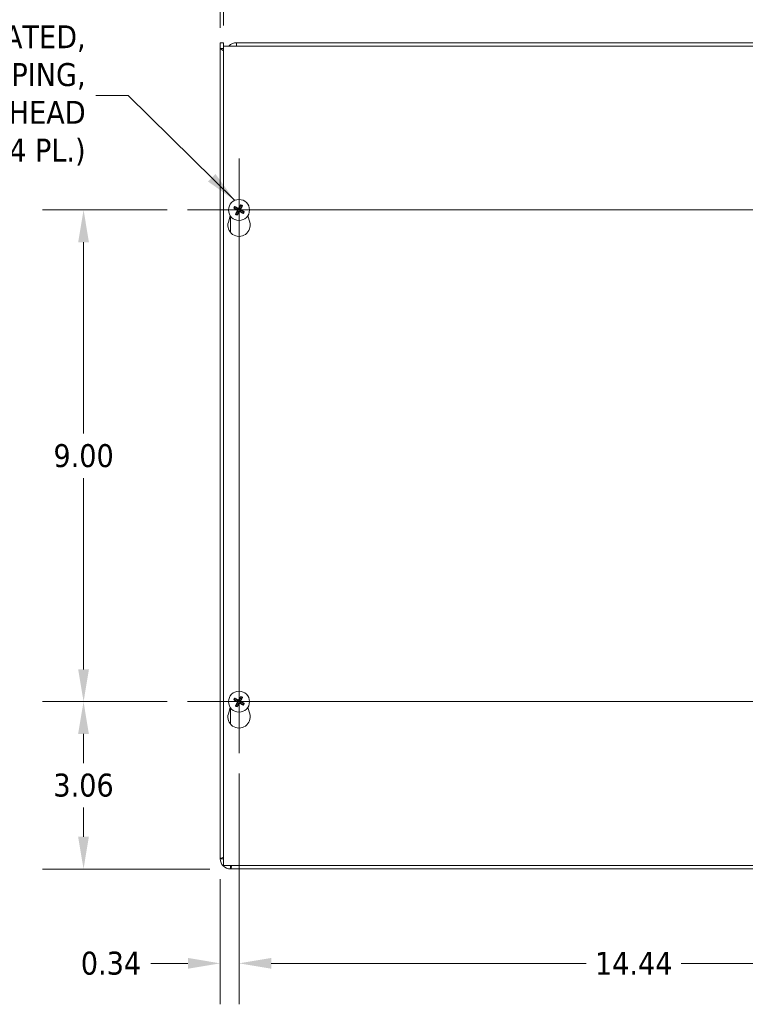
# Model space of a CAD drawing. Header units: inches. Extents: x 5.3 to 98.2, y 2.7 to 58.3.
# Tile 3 of 9: x 20.4 to 33.7, y 23.9 to 41.9. Entities that reach past the tile are written whole.
import ezdxf

# ---------------------------------------------------------------- set-up
doc = ezdxf.new("R2010")
doc.units = ezdxf.units.IN
doc.header["$LTSCALE"] = 6
doc.header["$MEASUREMENT"] = 0
for name, color, linetype, lineweight in [('Center Mark (ANSI)', 7, 'Continuous', 5), ('Centerline (ANSI)', 7, 'Continuous', 5), ('Dimension (ANSI)', 7, 'Continuous', 5), ('Symbol (ANSI)', 7, 'Continuous', 5), ('Visible (ANSI)', 7, 'Continuous', 5), ('Visible Narrow (ANSI)', 7, 'Continuous', 5)]:
    doc.layers.add(name, color=color, linetype=linetype, lineweight=lineweight)
doc.styles.add('ROMANS', font='tahoma.ttf')
doc.dimstyles.new('Default (ANSI)', dxfattribs={"dimscale": 6, "dimtxt": 0.07, "dimasz": 0.098425, "dimexe": 0.125, "dimexo": 0.0625, "dimgap": 0.031496, "dimtad": 0, "dimtih": 1, "dimtoh": 1, "dimrnd": 1e-08, "dimzin": 0, "dimdsep": 46, "dimtxsty": 'ROMANS', "dimcen": 0.09, "dimdle": 0.393701, "dimclrd": 256, "dimclre": 256, "dimclrt": 256, "dimadec": 0, "dimazin": 0, "dimtfac": 1.428571, "dimtofl": 0, "dimtmove": 0, "dimatfit": 3, "dimfxl": 0, "dimtolj": 1, "dimtzin": 0, "dimlwd": -1, "dimlwe": -1, "dimarcsym": 0})
doc.dimstyles.new('Default (ANSI)$7', dxfattribs={"dimscale": 6, "dimtxt": 0.07, "dimasz": 0.098425, "dimexe": 0.125, "dimexo": 0.0625, "dimgap": 0.031496, "dimtad": 0, "dimtih": 1, "dimtoh": 1, "dimrnd": 1e-08, "dimzin": 0, "dimdsep": 46, "dimtxsty": 'ROMANS', "dimcen": 0.09, "dimdle": 0.393701, "dimclrd": 256, "dimclre": 256, "dimclrt": 256, "dimadec": 0, "dimazin": 0, "dimtfac": 1.428571, "dimtofl": 0, "dimtmove": 0, "dimatfit": 3, "dimfxl": 0, "dimtolj": 1, "dimtzin": 0, "dimlwd": -1, "dimlwe": -1, "dimarcsym": 0})

# ---------------------------------------------------------------- blocks, each defined once
blk = doc.blocks.new('*D4')
at = {"layer": 'Defpoints', "color": 0}
for p in [(39.224, 45.686), (24.099, 41.38), (39.224, 41.299)]:
    blk.add_point(p, dxfattribs=at)
at = {"layer": 'Dimension (ANSI)'}
for p, q in [((24.099, 41.755), (24.099, 46.436)), ((39.224, 41.674), (39.224, 46.436)), ((24.69, 45.686), (29.948, 45.686)), ((38.634, 45.686), (33.376, 45.686))]:
    blk.add_line(p, q, dxfattribs=at)
for points in [[(24.69, 45.784), (24.69, 45.588), (24.099, 45.686)], [(38.634, 45.784), (38.634, 45.588), (39.224, 45.686)]]:
    blk.add_solid(points, dxfattribs=at)
at = {"layer": 'Dimension (ANSI)', "insert": (31.662, 45.686), "char_height": 0.42, "attachment_point": 5, "style": 'ROMANS'}
blk.add_mtext('\\A1;15.13\\PTUB WIDTH', dxfattribs=at)
blk = doc.blocks.new('*D5')
at = {"layer": 'Defpoints', "color": 0}
for p in [(39.162, 43.614), (24.162, 41.424), (39.162, 41.424)]:
    blk.add_point(p, dxfattribs=at)
at = {"layer": 'Dimension (ANSI)'}
for p, q in [((24.162, 41.799), (24.162, 44.364)), ((39.162, 41.799), (39.162, 44.364)), ((24.752, 43.614), (30.05, 43.614)), ((38.571, 43.614), (33.274, 43.614))]:
    blk.add_line(p, q, dxfattribs=at)
for points in [[(24.752, 43.712), (24.752, 43.516), (24.162, 43.614)], [(38.571, 43.712), (38.571, 43.516), (39.162, 43.614)]]:
    blk.add_solid(points, dxfattribs=at)
at = {"layer": 'Dimension (ANSI)', "insert": (31.662, 43.614), "char_height": 0.42, "attachment_point": 5, "style": 'ROMANS'}
blk.add_mtext('\\A1;15.00\\PLID WIDTH', dxfattribs=at)
blk = doc.blocks.new('*D6')
at = {"layer": 'Defpoints', "color": 0}
for p in [(24.162, 43.614), (24.099, 41.38), (24.162, 41.424)]:
    blk.add_point(p, dxfattribs=at)
at = {"layer": 'Dimension (ANSI)'}
for p, q in [((24.099, 41.755), (24.099, 44.364)), ((24.162, 41.799), (24.162, 44.364)), ((23.509, 43.614), (22.71, 43.614)), ((24.752, 43.614), (25.343, 43.614))]:
    blk.add_line(p, q, dxfattribs=at)
for points in [[(23.509, 43.712), (23.509, 43.516), (24.099, 43.614)], [(24.752, 43.712), (24.752, 43.516), (24.162, 43.614)]]:
    blk.add_solid(points, dxfattribs=at)
at = {"layer": 'Dimension (ANSI)', "insert": (21.77, 43.614), "char_height": 0.42, "attachment_point": 5, "style": 'ROMANS'}
blk.add_mtext('\\A1;(0.06)', dxfattribs=at)
blk = doc.blocks.new('*D10')
at = {"layer": 'Defpoints', "color": 0}
for p in [(24.443, 28.482), (38.88, 28.482), (38.88, 24.634)]:
    blk.add_point(p, dxfattribs=at)
at = {"layer": 'Dimension (ANSI)'}
for p, q in [((24.443, 28.107), (24.443, 23.884)), ((38.88, 28.107), (38.88, 23.884)), ((25.033, 24.634), (30.794, 24.634)), ((38.29, 24.634), (32.53, 24.634))]:
    blk.add_line(p, q, dxfattribs=at)
for points in [[(25.033, 24.733), (25.033, 24.536), (24.443, 24.634)], [(38.29, 24.733), (38.29, 24.536), (38.88, 24.634)]]:
    blk.add_solid(points, dxfattribs=at)
at = {"layer": 'Dimension (ANSI)', "insert": (31.662, 24.634), "char_height": 0.42, "attachment_point": 5, "style": 'ROMANS'}
blk.add_mtext('\\A1;14.44', dxfattribs=at)
blk = doc.blocks.new('*D22')
at = {"layer": 'Defpoints', "color": 0}
for p in [(21.599, 29.424), (23.501, 29.424), (24.286, 26.361)]:
    blk.add_point(p, dxfattribs=at)
at = {"layer": 'Dimension (ANSI)'}
for p, q in [((23.126, 29.424), (20.849, 29.424)), ((21.599, 28.833), (21.599, 28.3)), ((21.599, 26.952), (21.599, 27.485)), ((23.911, 26.361), (20.849, 26.361))]:
    blk.add_line(p, q, dxfattribs=at)
for points in [[(21.5, 28.833), (21.697, 28.833), (21.599, 29.424)], [(21.5, 26.952), (21.697, 26.952), (21.599, 26.361)]]:
    blk.add_solid(points, dxfattribs=at)
at = {"layer": 'Dimension (ANSI)', "insert": (21.599, 27.893), "char_height": 0.42, "attachment_point": 5, "style": 'ROMANS'}
blk.add_mtext('\\A1;3.06', dxfattribs=at)
blk = doc.blocks.new('*D23')
at = {"layer": 'Defpoints', "color": 0}
for p in [(24.443, 28.482), (24.099, 26.548), (24.443, 24.634)]:
    blk.add_point(p, dxfattribs=at)
at = {"layer": 'Dimension (ANSI)'}
for p, q in [((24.443, 28.107), (24.443, 23.884)), ((24.099, 26.173), (24.099, 23.884)), ((23.509, 24.634), (22.832, 24.634)), ((25.033, 24.634), (25.624, 24.634))]:
    blk.add_line(p, q, dxfattribs=at)
for points in [[(23.509, 24.733), (23.509, 24.536), (24.099, 24.634)], [(25.033, 24.733), (25.033, 24.536), (24.443, 24.634)]]:
    blk.add_solid(points, dxfattribs=at)
at = {"layer": 'Dimension (ANSI)', "insert": (22.101, 24.634), "char_height": 0.42, "attachment_point": 5, "style": 'ROMANS'}
blk.add_mtext('\\A1;0.34', dxfattribs=at)
blk = doc.blocks.new('*D24')
at = {"layer": 'Defpoints', "color": 0}
for p in [(21.6, 38.424), (23.501, 38.424), (23.501, 29.424)]:
    blk.add_point(p, dxfattribs=at)
at = {"layer": 'Dimension (ANSI)'}
for p, q in [((23.126, 38.424), (20.85, 38.424)), ((21.6, 37.833), (21.6, 34.332)), ((21.6, 30.015), (21.6, 33.516)), ((23.126, 29.424), (20.85, 29.424))]:
    blk.add_line(p, q, dxfattribs=at)
for points in [[(21.501, 37.833), (21.698, 37.833), (21.6, 38.424)], [(21.501, 30.015), (21.698, 30.015), (21.6, 29.424)]]:
    blk.add_solid(points, dxfattribs=at)
at = {"layer": 'Dimension (ANSI)', "insert": (21.6, 33.924), "char_height": 0.42, "attachment_point": 5, "style": 'ROMANS'}
blk.add_mtext('\\A1;9.00', dxfattribs=at)

msp = doc.modelspace()

# ---------------------------------------------------------------- linework, layer by layer
at = {"layer": 'Center Mark (ANSI)', "linetype": 'Continuous'}
for p, q in [((24.44293, 37.48199), (24.44293, 39.36599)), ((25.38493, 29.42399), (23.50093, 29.42399))]:
    msp.add_line(p, q, dxfattribs=at)
at = {"layer": 'Centerline (ANSI)', "linetype": 'Continuous'}
for p, q in [((24.44293, 39.36599), (24.44293, 28.48199)), ((39.82243, 38.42399), (23.50093, 38.42399)), ((39.82243, 29.42399), (23.50093, 29.42399))]:
    msp.add_line(p, q, dxfattribs=at)
at = {"layer": 'Visible (ANSI)'}
for p, q in [((24.09918, 41.48649), (24.16118, 41.48649)), ((24.09918, 41.38029), (24.09918, 41.48649)), ((24.16118, 41.48649), (24.16118, 41.38029)), ((24.39918, 41.48649), (39.03718, 41.48649)), ((24.39918, 41.48649), (24.39918, 41.42399)), ((24.09918, 26.54849), (24.09918, 41.38029)), ((24.16118, 41.38029), (24.16168, 41.37979)), ((24.16168, 26.42399), (24.16168, 41.42399)), ((24.16168, 41.42399), (39.16168, 41.42399)), ((24.3554, 38.45305), (24.38146, 38.44466)), ((24.39365, 38.46614), (24.37308, 38.4842)), ((24.472, 38.51152), (24.46361, 38.48546)), ((24.48509, 38.47327), (24.50315, 38.49384)), ((24.53046, 38.39492), (24.50441, 38.40331)), ((24.24791, 38.19933), (24.28239, 38.31867)), ((24.40077, 38.3747), (24.38271, 38.35413)), ((24.41387, 38.33645), (24.42226, 38.36251)), ((24.49222, 38.38183), (24.51279, 38.36377)), ((24.60348, 38.31867), (24.63796, 38.19933)), ((24.3554, 29.45305), (24.38146, 29.44466)), ((24.39365, 29.46614), (24.37308, 29.4842)), ((24.472, 29.51152), (24.46361, 29.48546)), ((24.48509, 29.47327), (24.50315, 29.49384)), ((24.49222, 29.38183), (24.51279, 29.36377)), ((24.53046, 29.39492), (24.50441, 29.40331)), ((24.24791, 29.19933), (24.28239, 29.31867)), ((24.40077, 29.3747), (24.38271, 29.35413)), ((24.41387, 29.33645), (24.42226, 29.36251)), ((24.60348, 29.31867), (24.63796, 29.19933)), ((39.16168, 26.42399), (24.16168, 26.42399)), ((39.03718, 26.36149), (24.28618, 26.36149))]:
    msp.add_line(p, q, dxfattribs=at)
for centre in [(24.44293, 38.42399), (24.44293, 29.42399)]:
    msp.add_circle(centre, 0.192, dxfattribs=at)
for centre, radius, start, end in [((24.39918, 41.29949), 0.187, 90, 138.25816), ((24.39918, 41.29949), 0.125, 90, 95.1264), ((24.44293, 38.42399), 0.06486, 139.455547, 161.411306), ((24.44293, 38.42399), 0.06486, 49.455547, 71.411306), ((24.44293, 38.42399), 0.06486, 319.455547, 341.411306), ((24.44293, 38.42399), 0.06486, 229.455547, 251.411306), ((24.44293, 38.14299), 0.203, 163.884171, 16.115829), ((24.44293, 29.42399), 0.06486, 139.455547, 161.411306), ((24.44293, 29.42399), 0.06486, 49.455547, 71.411306), ((24.44293, 29.42399), 0.06486, 319.455547, 341.411306), ((24.44293, 29.14299), 0.203, 163.884171, 16.115829), ((24.44293, 29.42399), 0.06486, 229.455547, 251.411306), ((24.28618, 26.54849), 0.187, 180, 270), ((24.28618, 26.54849), 0.125, 180, 185.1264), ((24.28618, 26.54849), 0.125, 264.8736, 270)]:
    msp.add_arc(centre, radius, start, end, dxfattribs=at)
for centre, major_axis, start_param, end_param in [((24.44508, 38.42803), (0.22432, -0.11907), 4.30043435, 4.58502232), ((24.44056, 38.42006), (-0.21729, 0.13146), 4.83975564, 5.12434361), ((24.44685, 38.42161), (-0.13146, -0.21729), 4.83975564, 5.12434361), ((24.44698, 38.42184), (-0.11907, -0.22432), 4.30043435, 4.58502232), ((24.44531, 38.42791), (0.21729, -0.13146), 4.83975564, 5.12434361), ((24.43901, 38.42636), (0.13146, 0.21729), 4.83975564, 5.12434361), ((24.44079, 38.41994), (-0.22432, 0.11907), 4.30043435, 4.58502232), ((24.43889, 38.42613), (0.11907, 0.22432), 4.30043435, 4.58502232), ((24.44508, 29.42803), (0.22432, -0.11907), 4.30043435, 4.58502232), ((24.44056, 29.42006), (-0.21729, 0.13146), 4.83975564, 5.12434361), ((24.44685, 29.42161), (-0.13146, -0.21729), 4.83975564, 5.12434361), ((24.43889, 29.42613), (0.11907, 0.22432), 4.30043435, 4.58502232), ((24.44698, 29.42184), (-0.11907, -0.22432), 4.30043435, 4.58502232), ((24.44531, 29.42791), (0.21729, -0.13146), 4.83975564, 5.12434361), ((24.43901, 29.42636), (0.13146, 0.21729), 4.83975564, 5.12434361), ((24.44079, 29.41994), (-0.22432, 0.11907), 4.30043435, 4.58502232)]:
    msp.add_ellipse(centre, major_axis=major_axis, ratio=0.08715574, start_param=start_param, end_param=end_param, dxfattribs=at)
for points in [[(24.09918, 41.38029), (24.10857, 41.37402), (24.12265, 41.36461), (24.1617, 41.33851)], [(24.09918, 41.38029), (24.11985, 41.38029), (24.14052, 41.38029), (24.16118, 41.38029)], [(24.1612, 41.41527), (24.16119, 41.4158), (24.16118, 41.41635), (24.16118, 41.41689)], [(24.16169, 41.40647), (24.1614, 41.4094), (24.16124, 41.41234), (24.1612, 41.41527)], [(24.16118, 26.54849), (24.14052, 26.54849), (24.11985, 26.54849), (24.09918, 26.54849)], [(24.16118, 26.54849), (24.16118, 26.54932), (24.16136, 26.55016), (24.16172, 26.551)], [(24.28618, 26.36149), (24.29408, 26.36149), (24.30198, 26.38511), (24.30988, 26.42404)], [(24.28618, 26.42349), (24.28702, 26.42349), (24.28786, 26.42367), (24.2887, 26.42402)], [(24.28618, 26.36149), (24.28618, 26.38215), (24.28618, 26.40282), (24.28618, 26.42349)]]:
    msp.add_open_spline(points, degree=3, dxfattribs=at)
for points, knots in [([(24.3554, 38.45305), (24.35504, 38.45317), (24.35451, 38.45337), (24.35331, 38.45388), (24.35239, 38.4543), (24.35069, 38.45513), (24.34961, 38.45568), (24.3478, 38.45664), (24.34674, 38.45723), (24.34586, 38.45773), (24.34581, 38.45776), (24.34576, 38.45779)], [0.0712949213, 0.0712949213, 0.0712949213, 0.0712949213, 0.0775604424, 0.0775604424, 0.0853000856, 0.0853000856, 0.0931299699, 0.0931299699, 0.1009657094, 0.1009657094, 0.101461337, 0.101461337, 0.101461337, 0.101461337]), ([(24.36406, 38.49005), (24.36411, 38.49002), (24.36416, 38.48999), (24.36505, 38.4895), (24.36609, 38.48889), (24.36785, 38.48783), (24.36888, 38.48718), (24.37046, 38.48615), (24.37129, 38.48557), (24.37234, 38.48481), (24.37279, 38.48446), (24.37308, 38.4842)], [0.0228816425, 0.0228816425, 0.0228816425, 0.0228816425, 0.02337727, 0.02337727, 0.0312130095, 0.0312130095, 0.0390428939, 0.0390428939, 0.0467825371, 0.0467825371, 0.0530480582, 0.0530480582, 0.0530480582, 0.0530480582]), ([(24.4063, 38.42377), (24.40773, 38.42298), (24.40911, 38.42186), (24.41132, 38.41916), (24.41215, 38.41757), (24.41311, 38.41442), (24.41332, 38.41265), (24.413, 38.40917), (24.41248, 38.40747), (24.41162, 38.4058), (24.4115, 38.40559), (24.41137, 38.40538)], [0, 0, 0, 0, 0.0125584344, 0.0125584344, 0.0251168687, 0.0251168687, 0.0376591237, 0.0376591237, 0.0502013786, 0.0502013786, 0.0520674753, 0.0520674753, 0.0520674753, 0.0520674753]), ([(24.41017, 38.43107), (24.41233, 38.43005), (24.41436, 38.42861), (24.41712, 38.42586), (24.41824, 38.42448), (24.42008, 38.42138), (24.4208, 38.41967), (24.42172, 38.41633), (24.42198, 38.41449), (24.42199, 38.41089), (24.42174, 38.40913), (24.42078, 38.40536), (24.41977, 38.40308), (24.41845, 38.4011)], [0.2359932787, 0.2359932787, 0.2359932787, 0.2359932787, 0.2549328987, 0.2549328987, 0.2681126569, 0.2681126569, 0.2812924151, 0.2812924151, 0.2944721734, 0.2944721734, 0.3076519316, 0.3076519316, 0.3265915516, 0.3265915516, 0.3265915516, 0.3265915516]), ([(24.45002, 38.45675), (24.449, 38.45459), (24.44756, 38.45256), (24.44481, 38.4498), (24.44343, 38.44868), (24.44033, 38.44684), (24.43862, 38.44612), (24.43528, 38.4452), (24.43344, 38.44494), (24.42984, 38.44493), (24.42808, 38.44518), (24.42431, 38.44614), (24.42203, 38.44715), (24.42005, 38.44847)], [0.2359932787, 0.2359932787, 0.2359932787, 0.2359932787, 0.2549328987, 0.2549328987, 0.2681126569, 0.2681126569, 0.2812924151, 0.2812924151, 0.2944721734, 0.2944721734, 0.3076519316, 0.3076519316, 0.3265915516, 0.3265915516, 0.3265915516, 0.3265915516]), ([(24.44271, 38.46062), (24.44193, 38.45919), (24.44081, 38.4578), (24.43811, 38.4556), (24.43652, 38.45477), (24.43337, 38.45381), (24.4316, 38.4536), (24.42812, 38.45392), (24.42642, 38.45444), (24.42475, 38.4553), (24.42454, 38.45542), (24.42433, 38.45555)], [0, 0, 0, 0, 0.0125584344, 0.0125584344, 0.0251168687, 0.0251168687, 0.0376591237, 0.0376591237, 0.0502013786, 0.0502013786, 0.052067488, 0.052067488, 0.052067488, 0.052067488]), ([(24.43585, 38.39122), (24.43687, 38.39338), (24.43831, 38.39541), (24.44105, 38.39817), (24.44244, 38.39929), (24.44554, 38.40113), (24.44725, 38.40185), (24.45059, 38.40277), (24.45243, 38.40303), (24.45603, 38.40304), (24.45779, 38.40279), (24.46156, 38.40183), (24.46384, 38.40082), (24.46582, 38.3995)], [0.2359932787, 0.2359932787, 0.2359932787, 0.2359932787, 0.2549328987, 0.2549328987, 0.2681126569, 0.2681126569, 0.2812924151, 0.2812924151, 0.2944721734, 0.2944721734, 0.3076519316, 0.3076519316, 0.3265915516, 0.3265915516, 0.3265915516, 0.3265915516]), ([(24.44315, 38.38735), (24.44394, 38.38878), (24.44506, 38.39017), (24.44776, 38.39237), (24.44934, 38.3932), (24.45249, 38.39416), (24.45427, 38.39437), (24.45774, 38.39405), (24.45945, 38.39353), (24.46111, 38.39267), (24.46133, 38.39255), (24.46154, 38.39242)], [0, 0, 0, 0, 0.0125556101, 0.0125556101, 0.0251112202, 0.0251112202, 0.0376562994, 0.0376562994, 0.0502013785, 0.0502013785, 0.0520674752, 0.0520674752, 0.0520674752, 0.0520674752]), ([(24.4757, 38.4169), (24.47354, 38.41792), (24.47151, 38.41936), (24.46875, 38.42211), (24.46763, 38.42349), (24.46579, 38.42659), (24.46507, 38.4283), (24.46415, 38.43164), (24.46389, 38.43348), (24.46388, 38.43708), (24.46413, 38.43884), (24.46509, 38.44261), (24.46609, 38.44489), (24.46742, 38.44687)], [0.2359932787, 0.2359932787, 0.2359932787, 0.2359932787, 0.2549328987, 0.2549328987, 0.2681126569, 0.2681126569, 0.2812924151, 0.2812924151, 0.2944721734, 0.2944721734, 0.3076519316, 0.3076519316, 0.3265915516, 0.3265915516, 0.3265915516, 0.3265915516]), ([(24.472, 38.51152), (24.47212, 38.51188), (24.47232, 38.51241), (24.47283, 38.51361), (24.47325, 38.51453), (24.47408, 38.51623), (24.47463, 38.51731), (24.47559, 38.51912), (24.47618, 38.52018), (24.47668, 38.52106), (24.47671, 38.52111), (24.47674, 38.52116)], [0.0712949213, 0.0712949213, 0.0712949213, 0.0712949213, 0.0775604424, 0.0775604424, 0.0853000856, 0.0853000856, 0.0931299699, 0.0931299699, 0.1009657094, 0.1009657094, 0.101461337, 0.101461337, 0.101461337, 0.101461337]), ([(24.47957, 38.42421), (24.47814, 38.42499), (24.47675, 38.42611), (24.47454, 38.42881), (24.47372, 38.4304), (24.47276, 38.43355), (24.47255, 38.43532), (24.47287, 38.4388), (24.47339, 38.4405), (24.47425, 38.44217), (24.47437, 38.44238), (24.4745, 38.44259)], [0, 0, 0, 0, 0.0125584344, 0.0125584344, 0.0251168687, 0.0251168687, 0.0376591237, 0.0376591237, 0.0502013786, 0.0502013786, 0.0520674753, 0.0520674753, 0.0520674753, 0.0520674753]), ([(24.509, 38.50286), (24.50897, 38.50281), (24.50894, 38.50276), (24.50845, 38.50187), (24.50784, 38.50082), (24.50678, 38.49907), (24.50613, 38.49804), (24.5051, 38.49646), (24.50452, 38.49563), (24.50376, 38.49458), (24.50341, 38.49413), (24.50315, 38.49384)], [0.0228816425, 0.0228816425, 0.0228816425, 0.0228816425, 0.02337727, 0.02337727, 0.0312130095, 0.0312130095, 0.0390428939, 0.0390428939, 0.0467825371, 0.0467825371, 0.0530480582, 0.0530480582, 0.0530480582, 0.0530480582]), ([(24.53046, 38.39492), (24.53083, 38.3948), (24.53136, 38.3946), (24.53256, 38.39409), (24.53348, 38.39367), (24.53518, 38.39284), (24.53625, 38.39229), (24.53807, 38.39133), (24.53913, 38.39074), (24.54001, 38.39024), (24.54006, 38.39021), (24.54011, 38.39018)], [0.0712949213, 0.0712949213, 0.0712949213, 0.0712949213, 0.0775604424, 0.0775604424, 0.0853000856, 0.0853000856, 0.0931299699, 0.0931299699, 0.1009657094, 0.1009657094, 0.101461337, 0.101461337, 0.101461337, 0.101461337]), ([(24.37687, 38.34511), (24.3769, 38.34516), (24.37692, 38.34521), (24.37742, 38.3461), (24.37803, 38.34715), (24.37909, 38.3489), (24.37973, 38.34993), (24.38077, 38.35151), (24.38134, 38.35234), (24.38211, 38.35339), (24.38246, 38.35384), (24.38271, 38.35413)], [0.0228816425, 0.0228816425, 0.0228816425, 0.0228816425, 0.02337727, 0.02337727, 0.0312130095, 0.0312130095, 0.0390428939, 0.0390428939, 0.0467825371, 0.0467825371, 0.0530480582, 0.0530480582, 0.0530480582, 0.0530480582]), ([(24.41387, 38.33645), (24.41375, 38.33609), (24.41354, 38.33556), (24.41304, 38.33436), (24.41262, 38.33344), (24.41179, 38.33174), (24.41124, 38.33066), (24.41028, 38.32885), (24.40969, 38.32779), (24.40919, 38.32691), (24.40916, 38.32686), (24.40913, 38.32681)], [0.0712949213, 0.0712949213, 0.0712949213, 0.0712949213, 0.0775604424, 0.0775604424, 0.0853000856, 0.0853000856, 0.0931299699, 0.0931299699, 0.1009657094, 0.1009657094, 0.101461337, 0.101461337, 0.101461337, 0.101461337]), ([(24.52181, 38.35792), (24.52176, 38.35795), (24.5217, 38.35798), (24.52082, 38.35847), (24.51977, 38.35908), (24.51801, 38.36014), (24.51699, 38.36079), (24.51541, 38.36182), (24.51458, 38.3624), (24.51353, 38.36316), (24.51308, 38.36351), (24.51279, 38.36377)], [0.0228816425, 0.0228816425, 0.0228816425, 0.0228816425, 0.02337727, 0.02337727, 0.0312130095, 0.0312130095, 0.0390428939, 0.0390428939, 0.0467825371, 0.0467825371, 0.0530480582, 0.0530480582, 0.0530480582, 0.0530480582]), ([(24.3554, 29.45305), (24.35504, 29.45317), (24.35451, 29.45337), (24.35331, 29.45388), (24.35239, 29.4543), (24.35069, 29.45513), (24.34961, 29.45568), (24.3478, 29.45664), (24.34674, 29.45723), (24.34586, 29.45773), (24.34581, 29.45776), (24.34576, 29.45779)], [0.0712949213, 0.0712949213, 0.0712949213, 0.0712949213, 0.0775604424, 0.0775604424, 0.0853000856, 0.0853000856, 0.0931299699, 0.0931299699, 0.1009657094, 0.1009657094, 0.101461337, 0.101461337, 0.101461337, 0.101461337]), ([(24.36406, 29.49005), (24.36411, 29.49002), (24.36416, 29.48999), (24.36505, 29.4895), (24.36609, 29.48889), (24.36785, 29.48783), (24.36888, 29.48718), (24.37046, 29.48615), (24.37129, 29.48557), (24.37234, 29.48481), (24.37279, 29.48446), (24.37308, 29.4842)], [0.0228816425, 0.0228816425, 0.0228816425, 0.0228816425, 0.02337727, 0.02337727, 0.0312130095, 0.0312130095, 0.0390428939, 0.0390428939, 0.0467825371, 0.0467825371, 0.0530480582, 0.0530480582, 0.0530480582, 0.0530480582]), ([(24.4063, 29.42377), (24.40773, 29.42298), (24.40911, 29.42186), (24.41132, 29.41916), (24.41215, 29.41757), (24.41311, 29.41442), (24.41332, 29.41265), (24.413, 29.40917), (24.41248, 29.40747), (24.41162, 29.4058), (24.4115, 29.40559), (24.41137, 29.40538)], [0, 0, 0, 0, 0.0125584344, 0.0125584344, 0.0251168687, 0.0251168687, 0.0376591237, 0.0376591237, 0.0502013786, 0.0502013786, 0.0520674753, 0.0520674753, 0.0520674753, 0.0520674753]), ([(24.41017, 29.43107), (24.41233, 29.43005), (24.41436, 29.42861), (24.41712, 29.42586), (24.41824, 29.42448), (24.42008, 29.42138), (24.4208, 29.41967), (24.42172, 29.41633), (24.42198, 29.41449), (24.42199, 29.41089), (24.42174, 29.40913), (24.42078, 29.40536), (24.41977, 29.40308), (24.41845, 29.4011)], [0.2359932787, 0.2359932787, 0.2359932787, 0.2359932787, 0.2549328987, 0.2549328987, 0.2681126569, 0.2681126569, 0.2812924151, 0.2812924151, 0.2944721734, 0.2944721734, 0.3076519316, 0.3076519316, 0.3265915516, 0.3265915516, 0.3265915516, 0.3265915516]), ([(24.45002, 29.45675), (24.449, 29.45459), (24.44756, 29.45256), (24.44481, 29.4498), (24.44343, 29.44868), (24.44033, 29.44684), (24.43862, 29.44612), (24.43528, 29.4452), (24.43344, 29.44494), (24.42984, 29.44493), (24.42808, 29.44518), (24.42431, 29.44614), (24.42203, 29.44715), (24.42005, 29.44847)], [0.2359932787, 0.2359932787, 0.2359932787, 0.2359932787, 0.2549328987, 0.2549328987, 0.2681126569, 0.2681126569, 0.2812924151, 0.2812924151, 0.2944721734, 0.2944721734, 0.3076519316, 0.3076519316, 0.3265915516, 0.3265915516, 0.3265915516, 0.3265915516]), ([(24.44271, 29.46062), (24.44193, 29.45919), (24.44081, 29.4578), (24.43811, 29.4556), (24.43652, 29.45477), (24.43337, 29.45381), (24.4316, 29.4536), (24.42812, 29.45392), (24.42642, 29.45444), (24.42475, 29.4553), (24.42454, 29.45542), (24.42433, 29.45555)], [0, 0, 0, 0, 0.0125584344, 0.0125584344, 0.0251168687, 0.0251168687, 0.0376591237, 0.0376591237, 0.0502013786, 0.0502013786, 0.052067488, 0.052067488, 0.052067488, 0.052067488]), ([(24.43585, 29.39122), (24.43687, 29.39338), (24.43831, 29.39541), (24.44105, 29.39817), (24.44244, 29.39929), (24.44554, 29.40113), (24.44725, 29.40185), (24.45059, 29.40277), (24.45243, 29.40303), (24.45603, 29.40304), (24.45779, 29.40279), (24.46156, 29.40183), (24.46384, 29.40082), (24.46582, 29.3995)], [0.2359932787, 0.2359932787, 0.2359932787, 0.2359932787, 0.2549328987, 0.2549328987, 0.2681126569, 0.2681126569, 0.2812924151, 0.2812924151, 0.2944721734, 0.2944721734, 0.3076519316, 0.3076519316, 0.3265915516, 0.3265915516, 0.3265915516, 0.3265915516]), ([(24.44315, 29.38735), (24.44394, 29.38878), (24.44506, 29.39017), (24.44776, 29.39237), (24.44934, 29.3932), (24.45249, 29.39416), (24.45427, 29.39437), (24.45774, 29.39405), (24.45945, 29.39353), (24.46111, 29.39267), (24.46133, 29.39255), (24.46154, 29.39242)], [0, 0, 0, 0, 0.0125556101, 0.0125556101, 0.0251112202, 0.0251112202, 0.0376562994, 0.0376562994, 0.0502013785, 0.0502013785, 0.0520674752, 0.0520674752, 0.0520674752, 0.0520674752]), ([(24.4757, 29.4169), (24.47354, 29.41792), (24.47151, 29.41936), (24.46875, 29.42211), (24.46763, 29.42349), (24.46579, 29.42659), (24.46507, 29.4283), (24.46415, 29.43164), (24.46389, 29.43348), (24.46388, 29.43708), (24.46413, 29.43884), (24.46509, 29.44261), (24.46609, 29.44489), (24.46742, 29.44687)], [0.2359932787, 0.2359932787, 0.2359932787, 0.2359932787, 0.2549328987, 0.2549328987, 0.2681126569, 0.2681126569, 0.2812924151, 0.2812924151, 0.2944721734, 0.2944721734, 0.3076519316, 0.3076519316, 0.3265915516, 0.3265915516, 0.3265915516, 0.3265915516]), ([(24.472, 29.51152), (24.47212, 29.51188), (24.47232, 29.51241), (24.47283, 29.51361), (24.47325, 29.51453), (24.47408, 29.51623), (24.47463, 29.51731), (24.47559, 29.51912), (24.47618, 29.52018), (24.47668, 29.52106), (24.47671, 29.52111), (24.47674, 29.52116)], [0.0712949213, 0.0712949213, 0.0712949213, 0.0712949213, 0.0775604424, 0.0775604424, 0.0853000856, 0.0853000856, 0.0931299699, 0.0931299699, 0.1009657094, 0.1009657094, 0.101461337, 0.101461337, 0.101461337, 0.101461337]), ([(24.47957, 29.42421), (24.47814, 29.42499), (24.47675, 29.42611), (24.47454, 29.42881), (24.47372, 29.4304), (24.47276, 29.43355), (24.47255, 29.43532), (24.47287, 29.4388), (24.47339, 29.4405), (24.47425, 29.44217), (24.47437, 29.44238), (24.4745, 29.44259)], [0, 0, 0, 0, 0.0125584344, 0.0125584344, 0.0251168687, 0.0251168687, 0.0376591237, 0.0376591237, 0.0502013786, 0.0502013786, 0.0520674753, 0.0520674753, 0.0520674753, 0.0520674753]), ([(24.509, 29.50286), (24.50897, 29.50281), (24.50894, 29.50276), (24.50845, 29.50187), (24.50784, 29.50082), (24.50678, 29.49907), (24.50613, 29.49804), (24.5051, 29.49646), (24.50452, 29.49563), (24.50376, 29.49458), (24.50341, 29.49413), (24.50315, 29.49384)], [0.0228816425, 0.0228816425, 0.0228816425, 0.0228816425, 0.02337727, 0.02337727, 0.0312130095, 0.0312130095, 0.0390428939, 0.0390428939, 0.0467825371, 0.0467825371, 0.0530480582, 0.0530480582, 0.0530480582, 0.0530480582]), ([(24.53046, 29.39492), (24.53083, 29.3948), (24.53136, 29.3946), (24.53256, 29.39409), (24.53348, 29.39367), (24.53518, 29.39284), (24.53625, 29.39229), (24.53807, 29.39133), (24.53913, 29.39074), (24.54001, 29.39024), (24.54006, 29.39021), (24.54011, 29.39018)], [0.0712949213, 0.0712949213, 0.0712949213, 0.0712949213, 0.0775604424, 0.0775604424, 0.0853000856, 0.0853000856, 0.0931299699, 0.0931299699, 0.1009657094, 0.1009657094, 0.101461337, 0.101461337, 0.101461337, 0.101461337]), ([(24.37687, 29.34511), (24.3769, 29.34516), (24.37692, 29.34521), (24.37742, 29.3461), (24.37803, 29.34715), (24.37909, 29.3489), (24.37973, 29.34993), (24.38077, 29.35151), (24.38134, 29.35234), (24.38211, 29.35339), (24.38246, 29.35384), (24.38271, 29.35413)], [0.0228816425, 0.0228816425, 0.0228816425, 0.0228816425, 0.02337727, 0.02337727, 0.0312130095, 0.0312130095, 0.0390428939, 0.0390428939, 0.0467825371, 0.0467825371, 0.0530480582, 0.0530480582, 0.0530480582, 0.0530480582]), ([(24.41387, 29.33645), (24.41375, 29.33609), (24.41354, 29.33556), (24.41304, 29.33436), (24.41262, 29.33344), (24.41179, 29.33174), (24.41124, 29.33066), (24.41028, 29.32885), (24.40969, 29.32779), (24.40919, 29.32691), (24.40916, 29.32686), (24.40913, 29.32681)], [0.0712949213, 0.0712949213, 0.0712949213, 0.0712949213, 0.0775604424, 0.0775604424, 0.0853000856, 0.0853000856, 0.0931299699, 0.0931299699, 0.1009657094, 0.1009657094, 0.101461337, 0.101461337, 0.101461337, 0.101461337]), ([(24.52181, 29.35792), (24.52176, 29.35795), (24.5217, 29.35798), (24.52082, 29.35847), (24.51977, 29.35908), (24.51801, 29.36014), (24.51699, 29.36079), (24.51541, 29.36182), (24.51458, 29.3624), (24.51353, 29.36316), (24.51308, 29.36351), (24.51279, 29.36377)], [0.0228816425, 0.0228816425, 0.0228816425, 0.0228816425, 0.02337727, 0.02337727, 0.0312130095, 0.0312130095, 0.0390428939, 0.0390428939, 0.0467825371, 0.0467825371, 0.0530480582, 0.0530480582, 0.0530480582, 0.0530480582]), ([(24.16178, 26.57218), (24.15151, 26.57012), (24.14223, 26.56806), (24.13424, 26.56599), (24.11163, 26.56016), (24.09918, 26.55432), (24.09918, 26.54849)], [0.728532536, 0.728532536, 0.728532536, 0.728532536, 0.948488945, 0.948488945, 0.948488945, 1.570796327, 1.570796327, 1.570796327, 1.570796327])]:
    msp.add_open_spline(points, degree=3, knots=knots, dxfattribs=at)
for points, weights in [([(24.38146, 38.44466), (24.40043, 38.43569), (24.41017, 38.43107)], [1, 1.40669277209, 1.76946736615]), ([(24.42005, 38.44847), (24.41108, 38.45447), (24.39365, 38.46614)], [1.76946736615, 1.40669277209, 1]), ([(24.41845, 38.4011), (24.41245, 38.39213), (24.40077, 38.3747)], [1.76946736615, 1.40669277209, 1]), ([(24.42226, 38.36251), (24.43123, 38.38148), (24.43585, 38.39122)], [1, 1.40669277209, 1.76946736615]), ([(24.46361, 38.48546), (24.45464, 38.46649), (24.45002, 38.45675)], [1, 1.40669277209, 1.76946736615]), ([(24.46582, 38.3995), (24.47479, 38.3935), (24.49222, 38.38183)], [1.76946736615, 1.40669277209, 1]), ([(24.46742, 38.44687), (24.47342, 38.45584), (24.48509, 38.47327)], [1.76946736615, 1.40669277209, 1]), ([(24.50441, 38.40331), (24.48544, 38.41228), (24.4757, 38.4169)], [1, 1.40669277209, 1.76946736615]), ([(24.38146, 29.44466), (24.40043, 29.43569), (24.41017, 29.43107)], [1, 1.40669277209, 1.76946736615]), ([(24.42005, 29.44847), (24.41108, 29.45447), (24.39365, 29.46614)], [1.76946736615, 1.40669277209, 1]), ([(24.41845, 29.4011), (24.41245, 29.39213), (24.40077, 29.3747)], [1.76946736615, 1.40669277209, 1]), ([(24.42226, 29.36251), (24.43123, 29.38148), (24.43585, 29.39122)], [1, 1.40669277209, 1.76946736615]), ([(24.46361, 29.48546), (24.45464, 29.46649), (24.45002, 29.45675)], [1, 1.40669277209, 1.76946736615]), ([(24.46582, 29.3995), (24.47479, 29.3935), (24.49222, 29.38183)], [1.76946736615, 1.40669277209, 1]), ([(24.46742, 29.44687), (24.47342, 29.45584), (24.48509, 29.47327)], [1.76946736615, 1.40669277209, 1]), ([(24.50441, 29.40331), (24.48544, 29.41228), (24.4757, 29.4169)], [1, 1.40669277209, 1.76946736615])]:
    msp.add_rational_spline(points, weights, degree=2, dxfattribs=at)
at = {"layer": 'Visible Narrow (ANSI)'}
for p, q in [((24.4063, 38.42377), (24.41017, 38.43107)), ((24.41137, 38.40538), (24.41845, 38.4011)), ((24.42433, 38.45555), (24.42005, 38.44847)), ((24.44315, 38.38735), (24.43585, 38.39122)), ((24.44271, 38.46062), (24.45002, 38.45675)), ((24.46154, 38.39242), (24.46582, 38.3995)), ((24.4745, 38.44259), (24.46742, 38.44687)), ((24.47957, 38.42421), (24.4757, 38.4169)), ((24.28618, 38.31311), (24.28618, 38.014)), ((24.4063, 29.42377), (24.41017, 29.43107)), ((24.41137, 29.40538), (24.41845, 29.4011)), ((24.42433, 29.45555), (24.42005, 29.44847)), ((24.44315, 29.38735), (24.43585, 29.39122)), ((24.44271, 29.46062), (24.45002, 29.45675)), ((24.46154, 29.39242), (24.46582, 29.3995)), ((24.4745, 29.44259), (24.46742, 29.44687)), ((24.47957, 29.42421), (24.4757, 29.4169)), ((24.28618, 29.31311), (24.28618, 29.014))]:
    msp.add_line(p, q, dxfattribs=at)
for centre, radius, start, end in [((24.44293, 38.42399), 0.10289, 140.04992, 160.816933), ((24.44293, 38.42399), 0.09223, 139.237607, 161.629247), ((24.44293, 38.42399), 0.09223, 49.237607, 71.629247), ((24.44293, 38.42399), 0.10289, 50.04992, 70.816933), ((24.44293, 38.42399), 0.09223, 319.237607, 341.629247), ((24.44293, 38.42399), 0.10289, 320.04992, 340.816933), ((24.44293, 38.42399), 0.10289, 230.04992, 250.816933), ((24.44293, 38.42399), 0.09223, 229.237607, 251.629247), ((24.44293, 29.42399), 0.10289, 140.04992, 160.816933), ((24.44293, 29.42399), 0.09223, 139.237607, 161.629247), ((24.44293, 29.42399), 0.09223, 49.237607, 71.629247), ((24.44293, 29.42399), 0.10289, 50.04992, 70.816933), ((24.44293, 29.42399), 0.09223, 319.237607, 341.629247), ((24.44293, 29.42399), 0.10289, 320.04992, 340.816933), ((24.44293, 29.42399), 0.10289, 230.04992, 250.816933), ((24.44293, 29.42399), 0.09223, 229.237607, 251.629247)]:
    msp.add_arc(centre, radius, start, end, dxfattribs=at)

# ---------------------------------------------------------------- texts
at = {"layer": 'Symbol (ANSI)', "insert": (21.63757, 40.5191), "char_height": 0.42, "width": 7.3666773, "attachment_point": 6, "line_spacing_factor": 0.987884, "style": 'ROMANS'}
msp.add_mtext('{#8-32 X 3/8" ZINC PLATED,\\PTYPE 23 SELF TAPPING,\\PCOMBINATION TRUSS HEAD\\PSCREW (4 PL.)}', dxfattribs=at)

# ---------------------------------------------------------------- dimensions: what is measured, and where the dimension line sits
at = {"layer": 'Dimension (ANSI)'}
for base, p1, p2, text, override, picture, middle in [((39.2241842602, 45.6860235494), (24.0991842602, 41.3802911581), (39.2241842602, 41.299485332), '<>\\PTUB WIDTH', {"dimtih": 0, "dimtoh": 0, "dimdec": 2, "dimtp": 0, "dimtm": 0, "dimtdec": 2, "dimatfit": 1}, '*D4', (31.6616842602, 45.6860235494)), ((24.16168, 43.61407), (24.09918, 41.38029), (24.16168, 41.42399), '(<>)', {"dimgap": 0.031496, "dimtih": 0, "dimtoh": 0, "dimdec": 2, "dimtol": 0, "dimlim": 0, "dimtp": 0, "dimtm": 0, "dimtdec": 2, "dimatfit": 1}, '*D6', (21.76952, 43.61407))]:
    dim = msp.add_linear_dim(base=base, p1=p1, p2=p2, text=text, dimstyle='Default (ANSI)', override=override, dxfattribs=at)
    dim.commit()
    dim.dimension.update_dxf_attribs({"geometry": picture, "text_midpoint": middle, "dimtype": 160})
dim = msp.add_linear_dim(base=(39.16168, 43.61407), p1=(24.16168, 41.42399), p2=(39.16168, 41.42399), angle=180, text='<>\\PLID WIDTH', dimstyle='Default (ANSI)', override={"dimtih": 0, "dimtoh": 0, "dimdec": 2, "dimtp": 0, "dimtm": 0, "dimtdec": 2, "dimatfit": 1}, dxfattribs=at)
dim.commit()
dim.dimension.update_dxf_attribs({"geometry": '*D5', "text_midpoint": (31.66168, 43.61407), "dimtype": 160})
for base, p1, p2, picture, middle in [((21.59957, 38.42399), (23.50093, 29.42399), (23.50093, 38.42399), '*D24', (21.59957, 33.92399)), ((21.59866, 29.42399), (24.28618, 26.36149), (23.50093, 29.42399), '*D22', (21.59866, 27.89274))]:
    dim = msp.add_linear_dim(base=base, p1=p1, p2=p2, angle=90, dimstyle='Default (ANSI)', override={"dimdec": 2, "dimtp": 0, "dimtm": 0, "dimtdec": 2, "dimatfit": 1}, dxfattribs=at)
    dim.commit()
    dim.dimension.update_dxf_attribs({"geometry": picture, "text_midpoint": middle, "dimtype": 160})
for base, p1, p2, picture, middle in [((24.44293, 24.63434), (24.09918, 26.54849), (24.44293, 28.48199), '*D23', (22.10136, 24.63434)), ((38.88043, 24.63434), (24.44293, 28.48199), (38.88043, 28.48199), '*D10', (31.66168, 24.63434))]:
    dim = msp.add_linear_dim(base=base, p1=p1, p2=p2, dimstyle='Default (ANSI)', override={"dimtih": 0, "dimtoh": 0, "dimdec": 2, "dimtp": 0, "dimtm": 0, "dimtdec": 2, "dimatfit": 1}, dxfattribs=at)
    dim.commit()
    dim.dimension.update_dxf_attribs({"geometry": picture, "text_midpoint": middle, "dimtype": 160})

# ---------------------------------------------------------------- leaders
at = {"layer": 'Symbol (ANSI)'}
msp.add_leader([(24.36472, 38.59933), (22.4171, 40.5191), (21.82655, 40.5191)], dimstyle='Default (ANSI)$7', override={"dimtad": 0}, dxfattribs=at)

doc.saveas('drawing.dxf')
